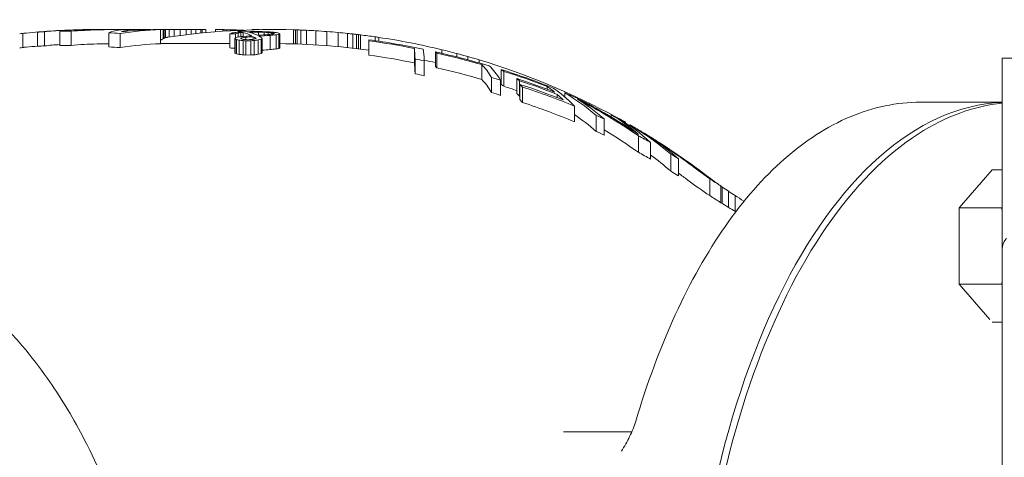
# Model space of a CAD drawing. Header units: inches. Extents: x 1 to 669, y 0 to 417.
# Tile 138 of 256: x 105.81 to 110.01, y 330.32 to 332.19. Entities that reach past the tile are written whole.
import ezdxf

# ---------------------------------------------------------------- set-up
doc = ezdxf.new("R2010")
doc.units = ezdxf.units.IN
doc.header["$LTSCALE"] = 12
doc.header["$MEASUREMENT"] = 0
doc.layers.add('D', color=2, linetype='CONTINUOUS')
doc.layers.add('X', color=1, linetype='CONTINUOUS')
doc.styles.get("Standard").update_dxf_attribs({"font": 'SIMPLEX.SHX', "width": 0.875})
doc.dimstyles.new('STANDARD$0', dxfattribs={"dimscale": 32, "dimtxt": 0.09375, "dimasz": 0.0625, "dimexe": 0.03125, "dimexo": 0.03125, "dimgap": 0.03125, "dimtad": 1, "dimtih": 1, "dimtoh": 1, "dimdec": 4, "dimzin": 12, "dimdsep": 46, "dimlunit": 5, "dimtxsty": 'Standard', "dimcen": -0.03125, "dimclrd": 256, "dimclre": 256, "dimclrt": 256, "dimadec": 0, "dimazin": 0, "dimtfac": 0.875, "dimtdec": 4, "dimtofl": 0, "dimtmove": 0, "dimatfit": 3, "dimfxl": 0, "dimtolj": 1, "dimtzin": 12, "dimlwd": 13, "dimlwe": 13, "dimarcsym": 0})

# ---------------------------------------------------------------- blocks, each defined once
blk = doc.blocks.new('*D15')
at = {"layer": 'D', "linetype": 'Continuous', "lineweight": 13}
for p, q in [((140.3262, 367.0834), (140.3262, 305.4684)), ((43.5878, 363.2643), (43.5878, 305.4684)), ((45.5878, 306.4684), (138.3262, 306.4684))]:
    blk.add_line(p, q, dxfattribs=at)
at = {"layer": 'D', "linetype": 'Continuous'}
for points in [[(45.5878, 306.8017), (45.5878, 306.135), (43.5878, 306.4684)], [(138.3262, 306.8017), (138.3262, 306.135), (140.3262, 306.4684)]]:
    blk.add_solid(points, dxfattribs=at)
at = {"layer": 'D', "linetype": 'Continuous', "lineweight": -3, "insert": (88.1614, 308.9684), "char_height": 3, "attachment_point": 5}
blk.add_mtext('\\A1;97{}{\\C2;%%p1}', dxfattribs=at)
blk = doc.blocks.new('*D16')
at = {"layer": 'D', "linetype": 'Continuous', "lineweight": 13}
for p, q in [((106.3522, 412.3009), (163.557, 412.3009)), ((162.557, 410.3009), (162.557, 377.227)), ((162.557, 327.328), (162.557, 372.227)), ((105.7696, 325.328), (163.557, 325.328))]:
    blk.add_line(p, q, dxfattribs=at)
at = {"layer": 'D', "linetype": 'Continuous'}
for points in [[(162.2237, 410.3009), (162.8904, 410.3009), (162.557, 412.3009)], [(162.2237, 327.328), (162.8904, 327.328), (162.557, 325.328)]]:
    blk.add_solid(points, dxfattribs=at)
at = {"layer": 'D', "linetype": 'Continuous', "lineweight": -3, "insert": (162.557, 374.727), "char_height": 3, "attachment_point": 5}
blk.add_mtext('\\A1;87{}{\\C2;%%p1}', dxfattribs=at)
blk = doc.blocks.new('*D18')
at = {"layer": 'D', "linetype": 'Continuous', "lineweight": 13}
for p, q in [((137.8783, 368.4605), (151.0617, 368.4605)), ((150.0617, 366.4605), (150.0617, 349.3942)), ((150.0617, 327.3279), (150.0617, 344.3942)), ((105.7637, 325.3279), (151.0617, 325.3279))]:
    blk.add_line(p, q, dxfattribs=at)
at = {"layer": 'D', "linetype": 'Continuous'}
for points in [[(149.7283, 366.4605), (150.395, 366.4605), (150.0617, 368.4605)], [(149.7283, 327.3279), (150.395, 327.3279), (150.0617, 325.3279)]]:
    blk.add_solid(points, dxfattribs=at)
at = {"layer": 'D', "linetype": 'Continuous', "lineweight": -3, "insert": (150.0617, 346.8942), "char_height": 3, "attachment_point": 5}
blk.add_mtext('\\A1;43', dxfattribs=at)
blk = doc.blocks.new('*D20')
at = {"layer": 'D', "linetype": 'Continuous', "lineweight": 13}
for p, q in [((76.7637, 367.4605), (76.7637, 312.2413)), ((132.7637, 367.4605), (132.7637, 312.2413)), ((130.7637, 313.2413), (78.7637, 313.2413))]:
    blk.add_line(p, q, dxfattribs=at)
at = {"layer": 'D', "linetype": 'Continuous'}
for points in [[(78.7637, 313.5747), (78.7637, 312.908), (76.7637, 313.2413)], [(130.7637, 313.5747), (130.7637, 312.908), (132.7637, 313.2413)]]:
    blk.add_solid(points, dxfattribs=at)
at = {"layer": 'D', "linetype": 'Continuous', "lineweight": -3, "insert": (97.2028, 315.7413), "char_height": 3, "attachment_point": 5}
blk.add_mtext('\\A1;56', dxfattribs=at)

msp = doc.modelspace()

# ---------------------------------------------------------------- linework, layer by layer
at = {"layer": 'X', "lineweight": 0}
for p, q in [((105.82211, 332.13149), (105.82211, 332.07116)), ((105.88442, 332.13666), (105.88442, 332.07643)), ((105.91404, 332.13834), (105.91404, 332.07815)), ((105.97888, 332.14014), (105.97888, 332.07998)), ((106.02725, 332.14054), (106.02725, 332.08039)), ((106.183, 332.14794), (106.13866, 332.14794)), ((106.183, 332.14794), (106.20677, 332.14794)), ((106.183, 332.14794), (106.183, 332.1479)), ((106.18849, 332.1343), (106.18849, 332.07403)), ((106.20677, 332.14794), (106.29917, 332.14794)), ((106.23686, 332.13108), (106.23686, 332.07074)), ((106.30125, 332.14794), (106.29917, 332.14794)), ((106.30125, 332.14794), (106.36783, 332.14794)), ((106.30125, 332.14794), (106.30125, 332.14405)), ((106.36783, 332.14794), (106.36783, 332.14746)), ((106.40874, 332.1473), (106.40874, 332.08729)), ((106.40949, 332.14794), (106.41991, 332.14794)), ((106.40949, 332.14794), (106.40949, 332.10175)), ((106.41991, 332.14794), (106.42512, 332.14794)), ((106.41991, 332.14794), (106.41991, 332.10869)), ((106.42512, 332.14794), (106.43033, 332.14794)), ((106.42512, 332.14794), (106.42512, 332.11108)), ((106.43033, 332.14794), (106.44595, 332.14794)), ((106.43033, 332.14794), (106.43033, 332.11288)), ((106.44595, 332.14794), (106.46678, 332.14794)), ((106.44595, 332.14794), (106.44595, 332.11575)), ((106.46678, 332.14794), (106.49283, 332.14794)), ((106.46678, 332.14794), (106.46678, 332.11872)), ((106.49283, 332.14794), (106.51887, 332.14794)), ((106.49283, 332.14794), (106.49283, 332.12223)), ((106.51887, 332.14794), (106.5397, 332.14794)), ((106.51887, 332.14794), (106.51887, 332.12552)), ((106.5397, 332.14794), (106.56053, 332.14794)), ((106.5397, 332.14794), (106.5397, 332.12798)), ((106.56053, 332.14794), (106.58137, 332.14794)), ((106.56053, 332.14794), (106.56053, 332.1303)), ((106.58137, 332.14794), (106.58658, 332.14794)), ((106.58137, 332.14794), (106.58137, 332.13248)), ((106.58658, 332.14794), (106.58658, 332.133)), ((106.6022, 332.14791), (106.6022, 332.13451)), ((106.64387, 332.14794), (106.67512, 332.14794)), ((106.64387, 332.14794), (106.64387, 332.13814)), ((106.67512, 332.14794), (106.67512, 332.14048)), ((106.68033, 332.14741), (106.68033, 332.14084)), ((106.69074, 332.147), (106.69074, 332.14154)), ((106.70482, 332.12962), (106.70482, 332.06925)), ((106.70637, 332.14653), (106.70637, 332.14251)), ((106.7272, 332.14603), (106.7272, 332.14368)), ((106.72966, 332.12883), (106.72966, 332.11328)), ((106.74051, 332.13286), (106.74051, 332.11583)), ((106.74098, 332.1409), (106.74098, 332.13646)), ((106.74803, 332.14565), (106.74803, 332.14471)), ((106.75214, 332.13453), (106.75214, 332.11764)), ((106.76197, 332.13554), (106.76197, 332.11843)), ((106.80012, 332.14794), (106.83137, 332.14794)), ((106.80012, 332.14794), (106.80012, 332.14666)), ((106.80026, 332.13699), (106.82691, 332.13692)), ((106.80026, 332.13699), (106.80026, 332.13223)), ((106.80749, 332.13903), (106.83414, 332.13898)), ((106.82691, 332.13692), (106.82691, 332.12338)), ((106.83137, 332.14794), (106.83137, 332.14741)), ((106.85175, 332.13631), (106.85175, 332.12515)), ((106.86858, 332.13527), (106.86858, 332.12631)), ((106.87691, 332.12295), (106.87691, 332.06244)), ((106.8836, 332.13357), (106.8836, 332.12773)), ((106.8924, 332.13195), (106.8924, 332.12944)), ((106.90278, 332.12543), (106.90278, 332.06497)), ((106.91441, 332.12741), (106.91441, 332.06699)), ((106.91803, 332.12882), (106.91803, 332.06843)), ((106.97699, 332.14667), (106.97699, 332.08664)), ((106.98491, 332.14643), (106.98491, 332.0864)), ((106.99283, 332.14617), (106.99283, 332.08614)), ((107.00866, 332.14559), (107.00866, 332.08554)), ((107.03241, 332.14457), (107.03241, 332.0845)), ((107.07199, 332.14245), (107.07199, 332.08234)), ((107.11949, 332.13923), (107.11949, 332.07905)), ((107.16699, 332.13526), (107.16699, 332.075)), ((107.20658, 332.13138), (107.20658, 332.07105)), ((107.23033, 332.12881), (107.23033, 332.06842)), ((107.24616, 332.12699), (107.24616, 332.06657)), ((107.25408, 332.12605), (107.25408, 332.06561)), ((107.26199, 332.12508), (107.26199, 332.06462)), ((106.40874, 332.08794), (106.70482, 332.08794)), ((106.72636, 332.1115), (106.72636, 332.05076)), ((106.72714, 332.10819), (106.72714, 332.04738)), ((106.73414, 332.10443), (106.73414, 332.04354)), ((106.74475, 332.10273), (106.74475, 332.04181)), ((106.75482, 332.11237), (106.75482, 332.10852)), ((106.76158, 332.10068), (106.76158, 332.03972)), ((106.77266, 332.11471), (106.77266, 332.10489)), ((106.79444, 332.10023), (106.774, 332.10004)), ((106.774, 332.10004), (106.774, 332.03907)), ((106.79444, 332.10023), (106.79444, 332.03926)), ((106.80474, 332.11737), (106.80474, 332.10596)), ((106.80867, 332.10073), (106.80867, 332.03977)), ((106.81174, 332.11407), (106.81174, 332.10725)), ((106.82652, 332.10344), (106.82652, 332.04254)), ((106.83815, 332.10637), (106.83815, 332.04552)), ((106.84358, 332.10947), (106.84358, 332.04869)), ((107.29825, 332.10412), (107.29825, 332.04323)), ((107.29876, 332.09967), (107.29876, 332.03869)), ((107.32533, 332.11663), (107.32533, 332.10036)), ((107.34116, 332.1143), (107.34116, 332.09804)), ((106.79444, 332.03926), (106.774, 332.03907)), ((107.4925, 332.06718), (107.4925, 332.00552)), ((107.58256, 332.05243), (107.58256, 331.99046)), ((107.58867, 332.04669), (107.58867, 331.98459)), ((107.61033, 332.06163), (107.61033, 332.04624)), ((107.67366, 332.04554), (107.67366, 332.03107)), ((107.49599, 332.02201), (107.49599, 331.95938)), ((107.53474, 332.01383), (107.53474, 331.95102)), ((107.72116, 332.03252), (107.72116, 332.01872)), ((107.76866, 332.01868), (107.76866, 332.00552)), ((107.7801, 331.99815), (107.7801, 331.93499)), ((116.37591, 332.02544), (110.00091, 332.02544)), ((110.00091, 332.02544), (110.00091, 331.21194)), ((107.86297, 331.97711), (107.86297, 331.91349)), ((107.87455, 331.96953), (107.87455, 331.90574)), ((107.82185, 331.9433), (107.82185, 331.8789)), ((107.86013, 331.93172), (107.86013, 331.86706)), ((107.93015, 331.93868), (107.93015, 331.87418)), ((107.94173, 331.92898), (107.94173, 331.86426)), ((107.94213, 331.91389), (107.94213, 331.84881)), ((107.95371, 331.90235), (107.95371, 331.83699)), ((108.05981, 331.90475), (108.05981, 331.89316)), ((108.10229, 331.87133), (108.10229, 331.85764)), ((108.13415, 331.87765), (108.13415, 331.86094)), ((110.00091, 331.83794), (109.653, 331.83794)), ((108.17603, 331.82086), (108.17603, 331.75351)), ((108.33229, 331.78487), (108.33229, 331.77489)), ((108.26777, 331.78179), (108.26777, 331.71344)), ((108.30273, 331.76638), (108.30273, 331.69762)), ((108.35852, 331.77181), (108.35648, 331.77292)), ((108.36262, 331.76956), (108.36262, 331.76934)), ((108.39387, 331.75214), (108.39387, 331.74956)), ((108.41242, 331.74134), (108.41242, 331.73698)), ((108.48241, 331.70013), (108.48241, 331.70011)), ((108.44842, 331.69497), (108.44842, 331.62427)), ((108.50087, 331.6663), (108.50087, 331.5948)), ((108.50845, 331.68407), (108.50845, 331.68395)), ((108.55533, 331.65423), (108.55533, 331.65381)), ((108.58137, 331.63712), (108.58137, 331.63646)), ((108.58762, 331.61625), (108.58762, 331.5433)), ((108.59357, 331.62898), (108.59357, 331.62818)), ((108.61958, 331.59692), (108.61958, 331.52339)), ((108.7119, 331.54546), (108.7119, 331.54542)), ((108.72059, 331.53899), (108.72059, 331.53883)), ((109.95822, 331.54918), (109.8176, 331.3868)), ((109.95822, 331.54918), (110.00091, 331.54918)), ((108.61721, 331.52489), (108.61958, 331.52339)), ((108.7385, 331.5255), (108.7385, 331.52512)), ((108.75278, 331.51144), (108.75278, 331.43942)), ((108.80074, 331.48057), (108.80074, 331.40921)), ((108.80635, 331.47611), (108.80635, 331.40568)), ((108.83366, 331.45773), (108.83366, 331.38879)), ((108.86116, 331.43975), (108.86116, 331.37257)), ((108.89805, 331.41616), (108.89805, 331.41349)), ((109.8176, 331.3868), (109.8176, 331.06204)), ((109.8176, 331.3868), (109.99882, 331.3868)), ((110.00091, 331.21194), (110.00091, 326.96394)), ((109.8176, 331.06204), (109.94895, 330.91037)), ((109.8176, 331.06204), (109.99882, 331.06204)), ((109.95876, 330.89966), (110.00091, 330.89966)), ((108.42049, 330.43169), (108.12845, 330.43169))]:
    msp.add_line(p, q, dxfattribs=at)
for centre, radius, start, end in [((106.13866, 329.08794), 3.06, 95.66718, 96.19902), ((106.13866, 329.08794), 3.06, 92.77448, 93.72524), ((106.13866, 329.08794), 3.06, 90.26158, 91.1335), ((106.88866, 329.08794), 3.06, 88.34581, 98.4281), ((106.57542, 319.90804), 12.23991, 89.874618, 89.94776), ((106.88866, 329.08794), 3.06, 81.7958, 82.99221), ((106.13866, 329.08794), 3, 94.86147, 95.7809), ((106.88866, 329.08794), 3, 82.15285, 89.43906), ((106.88866, 329.08794), 3.06, 76.35893, 81.49615), ((106.88866, 329.08794), 3.06, 75.13538, 76.35893), ((106.88866, 329.08794), 3.06, 74.21318, 75.13538), ((106.88866, 329.08794), 3, 76.6263, 77.56791), ((106.88866, 329.08794), 3.06, 61.33548, 73.28677), ((106.88866, 329.08794), 3, 71.04841, 71.10561), ((106.88866, 329.08794), 3.06, 60.53458, 61.20444), ((106.88866, 329.08794), 3.06, 56.99841, 58.03888), ((106.88866, 329.08794), 3.06, 53.67587, 54.76), ((106.88866, 329.08794), 3.06, 52.59067, 52.80543)]:
    msp.add_arc(centre, radius, start, end, dxfattribs=at)
for centre, major_axis, ratio, start_param, end_param in [((105.97048, 329.08794), (0, 3.05091), 0.7007308, 0.069459, 0.0759652), ((105.99029, 329.08794), (0, 3.05267), 0.7134258, 0.0706787, 0.0772995), ((106.13943, 329.07608), (-0.19931, 3.06541), 0.9980629, 0.0000903, 0.0339179), ((106.00058, 329.08794), (0, 3.0525), 0.7643722, 0.0370987, 0.0498054), ((106.05212, 329.08794), (0, 3.0579), 0.6447752, 0.0312367, 0.0700899), ((106.0208, 329.08794), (0, 3.05261), 0.8322135, -0.0025384, 0.0165035), ((106.1386, 324.79307), (0.00005, 7.35487), 0.6447751, 0.0127616, 0.0312356), ((106.18535, 329.08794), (0, 3.05902), 0.7980896, 0.0191245, 0.0648038), ((106.12898, 329.08794), (0, 3.05998), 0.5544553, 0.0025314, 0.0479315), ((106.13866, 322.19423), (0, 9.95371), 0.5544553, 0, 0.0025314), ((106.20677, 323.2907), (0, 8.85725), 0.8090437, -0.0000002, 0.0095052), ((106.26726, 323.72194), (-0.00002, 8.426), 0.7980896, 0.0008575, 0.0191204), ((106.26259, 329.08794), (0, -3.06), 0.2567257, -3.1401638, -3.04713), ((106.45094, 329.08271), (-0.00056, 3.06524), 0.6656772, 0.0204072, 0.1048357), ((106.29918, 328.91626), (-0.00001, 3.23168), 0.2307928, -0.0000035, 0.0778245), ((106.40406, 329.08794), (0, -3.06), 0.6662416, -3.1280686, -3.0616126), ((106.80007, 328.84325), (0, 3.30468), 0.2741525, 0.0933024, 0.105337), ((106.94075, 327.33474), (0, 4.81317), 0.6059924, 0.0698681, 0.0772466), ((106.82693, 328.84343), (0, 3.3045), 0.2741525, 0.0955406, 0.1075786), ((107.0449, 325.06905), (0, 7.07886), 0.7552512, 0.0542555, 0.0575988), ((106.9445, 327.71642), (0, 4.4315), 0.5590101, 0.0777269, 0.082439), ((107.49537, 319.93622), (-0.00004, 12.21143), 0.8687044, 0.065637, 0.0701831), ((108.11432, 329.08794), (-15.54109, 0), 0.1968974, -1.4861414, -1.4852224), ((107.49811, 319.88753), (-0.00003, 12.26022), 0.8687044, 0.0588434, 0.0633695), ((107.55214, 319.92121), (-0.00004, 12.22647), 0.8687044, 0.0636135, 0.0681534), ((107.28817, 329.08794), (-3.52601, 0), 0.8678375, -1.4574546, -1.4524122), ((106.76058, 329.08794), (0, 3.05653), 0.4769279, -0.0905522, -0.087976), ((107.07327, 329.08794), (0, 3.04514), 0.7901993, 0.0709131, 0.0767965), ((106.83796, 329.08794), (0, 3.05957), 0.1766515, -0.1057252, -0.1008989), ((107.06999, 329.08794), (0, 3.05218), 0.5590101, 0.0913078, 0.0981581), ((107.00555, 329.08794), (0, 3.05759), 0.2741525, 0.1045956, 0.1089347), ((106.00058, 329.08794), (0, 2.99235), 0.7643722, 0.0378448, 0.0508074), ((106.05212, 329.08794), (0, 2.99786), 0.6447752, 0.0379016, 0.0714961), ((106.0208, 329.08794), (0, 2.99246), 0.8322135, -0.0025894, 0.0168352), ((106.18535, 329.08794), (0, 2.999), 0.7980896, 0.0195072, 0.0661026), ((106.26726, 323.82726), (-0.00003, 8.26068), 0.7980896, 0.0119438, 0.0195029), ((106.45095, 329.0826), (-0.00058, 3.00534), 0.6656546, 0.0208097, 0.1069317), ((106.86036, 328.8477), (0, 3.3002), 0.2741525, 0.142598, 0.148658), ((107.13488, 326.68446), (0, 5.46326), 0.6690953, 0.1050899, 0.1104982), ((107.28419, 325.16063), (0, 6.98699), 0.7552441, 0.0970896, 0.1004882), ((107.54937, 319.96719), (0, 12.18038), 0.8687063, 0.0704313, 0.0734707), ((109.39127, 329.08794), (-15.54033, 0), 0.196907, -1.4029728, -1.402044), ((109.5281, 329.08794), (-15.54033, 0), 0.196907, -1.3948993, -1.3939692), ((107.41537, 325.2049), (0, 6.94246), 0.7552513, 0.1125439, 0.1159699), ((107.17408, 327.75495), (0, 4.39271), 0.5590101, 0.1372309, 0.1420159), ((106.98119, 328.8489), (0, 3.29898), 0.2741525, 0.1527511, 0.1588226), ((107.29413, 329.08794), (0, 3.03301), 0.0129163, -0.1185339, -0.1054036), ((106.89329, 329.08794), (0, 3.03891), 0.9999166, -0.198495, -0.1338369), ((105.97048, 329.08794), (0, 2.99072), 0.7007308, 0.0708591, 0.0774969), ((105.99029, 329.08794), (0, 2.99252), 0.7134258, 0.0721017, 0.0788563), ((109.5281, 329.08794), (-15.23562, 0), 0.196907, -1.3913435, -1.3903942), ((107.41496, 325.2881), (0, 6.79922), 0.7552513, 0.1148436, 0.1183427), ((107.17396, 327.78336), (0, 4.30428), 0.5590101, 0.1400176, 0.1449028), ((106.98118, 328.85397), (0, 3.23391), 0.2741525, 0.1558368, 0.1620336), ((107.55177, 320.11062), (-0.00004, 11.97705), 0.8687044, 0.0649037, 0.0681147), ((107.07327, 329.08794), (0, 2.98484), 0.7901993, 0.0723481, 0.078351), ((107.06999, 329.08794), (0, 2.99202), 0.5590101, 0.0931489, 0.1001382), ((107.00555, 329.08794), (0, 2.99754), 0.2741525, 0.1066988, 0.1111258), ((107.29413, 329.08794), (0, 2.97247), 0.0129163, -0.1209599, -0.1075588), ((106.89329, 329.08794), (0, 2.97848), 0.9999166, -0.2025773, -0.1365689), ((107.48786, 329.08794), (0, 3.00075), 0.0129163, -0.2112142, -0.1198144), ((107.51928, 329.08794), (0, 2.99269), 0.1543801, -0.1507681, -0.1374058), ((106.95805, 329.08794), (0, 3.02681), 0.9880115, -0.2784696, -0.2124682), ((107.48786, 329.08794), (0, 2.93954), 0.0129163, -0.215681, -0.1223217), ((106.89679, 329.08794), (0, 2.99463), 0.9999166, -0.2146948, -0.2014696), ((107.71071, 329.08794), (0, 2.94471), 0.1543801, -0.2469823, -0.1532438), ((106.89679, 329.08794), (0, 2.9333), 0.9999166, -0.2192567, -0.2057422), ((107.51928, 329.08794), (0, 2.93132), 0.1543801, -0.1539499, -0.1403017), ((106.95805, 329.08794), (0, 2.96613), 0.9880115, -0.2843225, -0.2168828), ((107.707, 329.08794), (0, 2.93788), 0.2927326, -0.1960755, -0.1823602), ((107.05621, 329.08794), (0, 3.00599), 0.9561944, -0.3566783, -0.2887028), ((107.71071, 329.08794), (0, 2.88231), 0.1543801, -0.2524445, -0.1565885), ((106.9998, 329.08794), (0, 2.97411), 0.9880115, -0.2971376, -0.2835392), ((107.707, 329.08794), (0, 2.87533), 0.2927326, -0.2003982, -0.1863732), ((107.7317, 329.08794), (0, 2.93023), 0.2927326, -0.2473656, -0.23346), ((107.09869, 329.08794), (0, 2.9747), 0.9561944, -0.3606011, -0.300909), ((107.707, 329.08794), (0, 2.93788), 0.2927326, -0.2909573, -0.2769249), ((106.9998, 329.08794), (0, 2.91234), 0.9880115, -0.3036385, -0.289725), ((107.05621, 329.08794), (0, 2.94489), 0.9561944, -0.3155708, -0.2948706), ((107.7317, 329.08794), (0, 2.86752), 0.2927326, -0.2528926, -0.2386639), ((107.13537, 329.08794), (0, 2.94165), 0.9561944, -0.3789807, -0.2952055), ((107.89227, 329.08794), (0, 2.87437), 0.2927326, -0.2380844, -0.2004667), ((107.89227, 329.08794), (0, 2.87437), 0.2927326, -0.2832113, -0.2522771), ((107.83554, 329.08794), (0, 2.87445), 0.4310219, -0.3563653, -0.2434203), ((107.09869, 329.08794), (0, 2.91294), 0.9561944, -0.3076452, -0.3074951), ((107.707, 329.08794), (0, 2.87533), 0.2927326, -0.2974777, -0.2831132), ((107.13537, 329.08794), (0, 2.87919), 0.9561944, -0.3876356, -0.3018096), ((107.18407, 329.08794), (0, 3.01155), 0.8386535, -0.5243008, -0.4092253), ((107.83554, 329.08794), (0, 2.81049), 0.4310219, -0.3648504, -0.2849185), ((108.03367, 329.08794), (0, 2.78449), 0.4310219, -0.3532282, -0.2514515), ((107.32089, 329.08794), (0, 2.89102), 0.9023415, -0.3858795, -0.3714539), ((107.90919, 329.08794), (0, 2.79881), 0.5651582, -0.4432786, -0.3237693), ((107.32089, 329.08794), (0, 2.82743), 0.9023415, -0.3950324, -0.3802289), ((107.18407, 329.08794), (0, 2.95057), 0.8386535, -0.5362952, -0.4690938), ((107.13357, 329.08794), (0, 3.00074), 0.9126848, -0.6048658, -0.509968), ((107.22044, 329.08794), (0, 2.97176), 0.8906052, -0.4970285, -0.4937329), ((106.95353, 329.08794), (0, 3.04278), 0.9797707, -0.5486903, -0.5384839), ((107.32089, 329.08794), (0, 2.89102), 0.9023415, -0.4693737, -0.4469559), ((107.32089, 329.08794), (0, 2.82743), 0.9023415, -0.4808127, -0.4577628), ((106.95541, 329.08794), (0, 3.04177), 0.9797707, -0.5770821, -0.5666905), ((107.2366, 329.08794), (0, 2.96281), 0.8906053, -0.5401429, -0.5347605), ((107.56709, 329.08794), (0, 2.81471), 0.8249826, -0.4704128, -0.4550278), ((107.90919, 329.08794), (0, 2.73309), 0.5651582, -0.4547282, -0.3931076), ((108.09034, 329.08794), (0, 2.69107), 0.5651582, -0.4207355, -0.3798738), ((107.56709, 329.08794), (0, 2.74936), 0.8249826, -0.4813548, -0.4666905), ((107.13357, 329.08794), (0, 2.93953), 0.9126848, -0.6048295, -0.5870303), ((109.74122, 333.21229), (0, -2.01797), 0.9081631, -0.6028384, -0.5738072), ((109.74017, 333.21957), (0, -2.0831), 0.9126848, -0.6048257, -0.5460848)]:
    msp.add_ellipse(centre, major_axis=major_axis, ratio=ratio, start_param=start_param, end_param=end_param, dxfattribs=at)
at = {"layer": 'X', "lineweight": 0, "extrusion": (-2.66477e-17, 2.44602e-16, -1)}
msp.add_ellipse((106.0225, 329.08794), major_axis=(0, 3.05622), ratio=0.6447752, start_param=-0.0701285, end_param=-0.0419563, dxfattribs=at)
at = {"layer": 'X', "lineweight": 0, "extrusion": (-3.0692e-17, 2.44343e-16, -1)}
msp.add_ellipse((106.09674, 329.08794), major_axis=(0, 3.05959), ratio=0.5544553, start_param=-0.0695329, end_param=-0.01097, dxfattribs=at)
at = {"layer": 'X', "lineweight": 0, "extrusion": (-1.42613e-17, 2.49192e-16, -1)}
msp.add_ellipse((106.16219, 329.08794), major_axis=(0, 3.05974), ratio=0.8090437, start_param=-0.0462688, end_param=-0.0095053, dxfattribs=at)
at = {"layer": 'X', "lineweight": 0, "extrusion": (1.56285e-17, 2.47593e-16, -1)}
msp.add_ellipse((105.75841, 322.29651), major_axis=(0.00002, 9.85136), ratio=0.8322136, start_param=0.0524803, end_param=0.0583896, dxfattribs=at)
at = {"layer": 'X', "lineweight": 0, "extrusion": (2.2494e-18, 2.49635e-16, -1)}
msp.add_ellipse((106.3144, 322.19721), major_axis=(0, 9.95074), ratio=0.8322135, start_param=0.0074987, end_param=0.0113931, dxfattribs=at)
at = {"layer": 'X', "lineweight": 0, "extrusion": (1.19257e-17, 2.5081e-16, -1)}
msp.add_ellipse((106.6662, 328.82824), major_axis=(0, 3.3197), ratio=0.2377679, start_param=0.0113051, end_param=0.0179042, dxfattribs=at)
at = {"layer": 'X', "lineweight": 0, "extrusion": (8.54817e-18, 2.50909e-16, -1)}
msp.add_ellipse((106.64909, 329.07877), major_axis=(0, 3.06917), ratio=0.5466255, start_param=0.0186207, end_param=0.0248312, dxfattribs=at)
at = {"layer": 'X', "lineweight": 0, "extrusion": (6.78051e-18, 2.50176e-16, -1)}
msp.add_ellipse((106.62092, 328.37679), major_axis=(0, 3.77116), ratio=0.8265992, start_param=0.0223995, end_param=0.0274136, dxfattribs=at)
at = {"layer": 'X', "lineweight": 0, "extrusion": (5.47138e-18, 2.49227e-16, -1)}
msp.add_ellipse((106.57732, 325.885), major_axis=(0, 6.26295), ratio=0.9689175, start_param=0.0212678, end_param=0.0247019, dxfattribs=at)
at = {"layer": 'X', "lineweight": 0, "extrusion": (5.43642e-17, 2.4792e-16, -1)}
msp.add_ellipse((106.67668, 328.79639), major_axis=(0, 3.35155), ratio=0.2961131, start_param=0.0648409, end_param=0.0789785, dxfattribs=at)
at = {"layer": 'X', "lineweight": 0, "extrusion": (7.64094e-17, 2.4974e-16, -1)}
msp.add_ellipse((106.6808, 328.82623), major_axis=(0.00001, 3.3217), ratio=0.2831117, start_param=0.0864029, end_param=0.1265943, dxfattribs=at)
at = {"layer": 'X', "lineweight": 0, "extrusion": (5.66829e-17, 2.47868e-16, -1)}
msp.add_ellipse((106.70498, 328.7963), major_axis=(0, 3.35164), ratio=0.2961131, start_param=0.0676125, end_param=0.0746806, dxfattribs=at)
at = {"layer": 'X', "lineweight": 0, "extrusion": (7.25907e-17, 2.49801e-16, -1)}
msp.add_ellipse((106.7089, 328.82584), major_axis=(0.00001, 3.32209), ratio=0.2831117, start_param=0.0820844, end_param=0.1222529, dxfattribs=at)
at = {"layer": 'X', "lineweight": 0, "extrusion": (1.34732e-16, 2.53251e-16, -1)}
msp.add_ellipse((106.72073, 328.88887), major_axis=(0, 3.25904), ratio=0.2507639, start_param=0.1326257, end_param=0.1444756, dxfattribs=at)
at = {"layer": 'X', "lineweight": 0, "extrusion": (1.14344e-17, 2.49993e-16, -1)}
msp.add_ellipse((106.44403, 320.16649), major_axis=(0, 11.98141), ratio=0.863975, start_param=0.0394969, end_param=0.041724, dxfattribs=at)
at = {"layer": 'X', "lineweight": 0, "extrusion": (2.69985e-17, 2.46733e-16, -1)}
msp.add_ellipse((106.63732, 326.98593), major_axis=(0, 5.16198), ratio=0.6406386, start_param=0.0699868, end_param=0.0745395, dxfattribs=at)
at = {"layer": 'X', "lineweight": 0, "extrusion": (2.01832e-17, 2.49502e-16, -1)}
msp.add_ellipse((106.75659, 329.08794), major_axis=(0, 3.05386), ratio=0.7318035, start_param=0.0591295, end_param=0.0628859, dxfattribs=at)
at = {"layer": 'X', "lineweight": 0, "extrusion": (-1.00814e-16, 2.52589e-16, -1)}
msp.add_ellipse((106.9807, 329.08794), major_axis=(0, 3.0585), ratio=0.2741525, start_param=-0.1089869, end_param=-0.102396, dxfattribs=at)
at = {"layer": 'X', "lineweight": 0, "extrusion": (4.0944e-17, 2.4432e-16, -1)}
msp.add_ellipse((106.78086, 329.08794), major_axis=(0, 3.05754), ratio=0.4769347, start_param=0.0797569, end_param=0.0888466, dxfattribs=at)
at = {"layer": 'X', "lineweight": 0, "extrusion": (8.133e-17, 2.5289e-16, -1)}
msp.add_ellipse((106.82437, 329.08794), major_axis=(0, 3.05926), ratio=0.296113, start_param=0.0949443, end_param=0.1027063, dxfattribs=at)
at = {"layer": 'X', "lineweight": 0, "extrusion": (7.04095e-16, 2.5258e-16, -1)}
msp.add_ellipse((106.90515, 329.08794), major_axis=(0, 3.05996), ratio=0.0377658, start_param=0.1048898, end_param=0.1117321, dxfattribs=at)
at = {"layer": 'X', "lineweight": 0, "extrusion": (8.49518e-18, 2.49411e-16, -1)}
msp.add_ellipse((106.88878, 316.34734), major_axis=(0, 15.80061), ratio=0.4397142, start_param=0.014976, end_param=0.0172552, dxfattribs=at)
at = {"layer": 'X', "lineweight": 0, "extrusion": (9.76775e-18, 2.48888e-16, -1)}
msp.add_ellipse((106.88879, 325.90527), major_axis=(0, 6.24267), ratio=0.6996248, start_param=0.0274503, end_param=0.0328906, dxfattribs=at)
at = {"layer": 'X', "lineweight": 0, "extrusion": (1.17892e-17, 2.50682e-16, -1)}
msp.add_ellipse((106.88879, 327.94394), major_axis=(0, 4.204), ratio=0.8526533, start_param=0.0400774, end_param=0.0511317, dxfattribs=at)
at = {"layer": 'X', "lineweight": 0, "extrusion": (1.49236e-17, 2.48643e-16, -1)}
msp.add_ellipse((106.88869, 328.99995), major_axis=(0, 3.148), ratio=0.9858212, start_param=0.0591005, end_param=0.0744408, dxfattribs=at)
at = {"layer": 'X', "lineweight": 0, "extrusion": (-1.68867e-17, 2.51035e-16, -1)}
msp.add_ellipse((106.88871, 329.00026), major_axis=(0, 3.14769), ratio=0.9858212, start_param=0.0744406, end_param=0.0898, dxfattribs=at)
at = {"layer": 'X', "lineweight": 0, "extrusion": (2.29076e-17, 2.50805e-16, -1)}
msp.add_ellipse((106.88943, 327.9553), major_axis=(-0.00001, 4.19261), ratio=0.8526536, start_param=0.0777225, end_param=0.0888339, dxfattribs=at)
at = {"layer": 'X', "lineweight": 0, "extrusion": (2.61344e-17, 2.50189e-16, -1)}
msp.add_ellipse((106.89062, 325.95183), major_axis=(0, 6.19604), ratio=0.6996248, start_param=0.0729523, end_param=0.0784468, dxfattribs=at)
at = {"layer": 'X', "lineweight": 0, "extrusion": (2.7994e-17, 2.49151e-16, -1)}
msp.add_ellipse((106.89234, 316.57069), major_axis=(0, 15.57709), ratio=0.4397132, start_param=0.049365, end_param=0.0516796, dxfattribs=at)
at = {"layer": 'X', "lineweight": 0, "extrusion": (1.03229e-15, 2.50608e-16, -1)}
msp.add_ellipse((106.70856, 329.08374), major_axis=(0, 3.0642), ratio=0.0377793, start_param=0.15438, end_param=0.1612584, dxfattribs=at)
at = {"layer": 'X', "lineweight": 0, "extrusion": (1.29273e-16, 2.46183e-16, -1)}
msp.add_ellipse((106.5751, 328.80572), major_axis=(0, 3.34215), ratio=0.2961031, start_param=0.1542517, end_param=0.1614109, dxfattribs=at)
at = {"layer": 'X', "lineweight": 0, "extrusion": (1.25634e-16, 2.463e-16, -1)}
msp.add_ellipse((106.60338, 328.80508), major_axis=(0, 3.34279), ratio=0.2961031, start_param=0.1499055, end_param=0.1570585, dxfattribs=at)
at = {"layer": 'X', "lineweight": 0, "extrusion": (1.13329e-16, 2.46669e-16, -1)}
msp.add_ellipse((106.67123, 328.80307), major_axis=(0, 3.34483), ratio=0.2961031, start_param=0.1352107, end_param=0.1423439, dxfattribs=at)
at = {"layer": 'X', "lineweight": 0, "extrusion": (2.03727e-16, 2.43677e-16, -1)}
msp.add_ellipse((106.73031, 328.99285), major_axis=(0, 3.15507), ratio=0.1766423, start_param=0.1466225, end_param=0.1560406, dxfattribs=at)
at = {"layer": 'X', "lineweight": 0, "extrusion": (2.0407e-16, 2.4367e-16, -1)}
msp.add_ellipse((106.75684, 328.99287), major_axis=(0, 3.15505), ratio=0.1766334, start_param=0.1468633, end_param=0.1562818, dxfattribs=at)
at = {"layer": 'X', "lineweight": 0, "extrusion": (-8.95181e-19, 2.50018e-16, -1)}
msp.add_ellipse((106.89278, 329.08794), major_axis=(0, 3.04332), ratio=0.9999166, start_param=0.1336418, end_param=0.211208, dxfattribs=at)
at = {"layer": 'X', "lineweight": 0, "extrusion": (3.5714e-17, 2.47711e-16, -1)}
msp.add_ellipse((106.8968, 309.76875), major_axis=(0, 22.37875), ratio=0.3646915, start_param=0.0525315, end_param=0.0544743, dxfattribs=at)
at = {"layer": 'X', "lineweight": 0, "extrusion": (1.58989e-17, 2.46895e-16, -1)}
msp.add_ellipse((105.75853, 322.43372), major_axis=(0.00003, 9.65414), ratio=0.8322136, start_param=0.0535375, end_param=0.0595678, dxfattribs=at)
at = {"layer": 'X', "lineweight": 0, "extrusion": (9.97284e-16, 2.37246e-16, -1)}
msp.add_ellipse((106.70856, 329.08383), major_axis=(0, 3.00411), ratio=0.0377793, start_param=0.1574933, end_param=0.1645128, dxfattribs=at)
at = {"layer": 'X', "lineweight": 0, "extrusion": (1.34521e-16, 2.5102e-16, -1)}
msp.add_ellipse((106.57511, 328.81172), major_axis=(0, 3.27615), ratio=0.2961031, start_param=0.1573694, end_param=0.1646767, dxfattribs=at)
at = {"layer": 'X', "lineweight": 0, "extrusion": (1.99053e-15, 2.39756e-16, -1)}
msp.add_ellipse((107.52661, 329.08794), major_axis=(0, 2.99275), ratio=0.0129163, start_param=0.1068271, end_param=0.2117874, dxfattribs=at)
at = {"layer": 'X', "lineweight": 0, "extrusion": (-2.66608e-18, 2.48679e-16, -1)}
msp.add_ellipse((106.95194, 329.08794), major_axis=(0, 3.03242), ratio=0.9880115, start_param=0.2120689, end_param=0.2912547, dxfattribs=at)
at = {"layer": 'X', "lineweight": 0, "extrusion": (6.71364e-17, 2.37473e-16, -1)}
msp.add_ellipse((106.92803, 325.24402), major_axis=(-0.00007, 6.89971), ratio=0.6428702, start_param=0.179791, end_param=0.1906862, dxfattribs=at)
at = {"layer": 'X', "lineweight": 0, "extrusion": (2.22671e-16, 2.43589e-16, -1)}
msp.add_ellipse((107.74899, 329.08794), major_axis=(0, 2.93349), ratio=0.1543801, start_param=0.1401971, end_param=0.2479472, dxfattribs=at)
at = {"layer": 'X', "lineweight": 0, "extrusion": (-2.75468e-18, 2.50556e-16, -1)}
msp.add_ellipse((107.04462, 329.08794), major_axis=(0, 3.01326), ratio=0.9561944, start_param=0.2879867, end_param=0.3695345, dxfattribs=at)
at = {"layer": 'X', "lineweight": 0, "extrusion": (3.82756e-19, 2.5303e-16, -1)}
msp.add_ellipse((107.0871, 329.08794), major_axis=(0, 2.98397), ratio=0.9561944, start_param=0.2999454, end_param=0.3594303, dxfattribs=at)
at = {"layer": 'X', "lineweight": 0, "extrusion": (-1.18505e-18, 2.55707e-16, -1)}
msp.add_ellipse((107.12379, 329.08794), major_axis=(0, 2.9527), ratio=0.9561944, start_param=0.2940676, end_param=0.363412, dxfattribs=at)
at = {"layer": 'X', "lineweight": 0, "extrusion": (1.48231e-16, 2.28843e-16, -1)}
msp.add_ellipse((107.92932, 329.08794), major_axis=(0, 2.85992), ratio=0.2927326, start_param=0.1873897, end_param=0.2991308, dxfattribs=at)
at = {"layer": 'X', "lineweight": 0, "extrusion": (1.71931e-17, 2.52846e-16, -1)}
msp.add_ellipse((107.18728, 329.08794), major_axis=(0, 2.98054), ratio=0.9023415, start_param=0.35978, end_param=0.3806994, dxfattribs=at)
at = {"layer": 'X', "lineweight": 0, "extrusion": (2.13309e-17, 2.33267e-16, -1)}
msp.add_ellipse((107.21858, 329.08794), major_axis=(0, -3.00145), ratio=0.8326495, start_param=-2.7438477, end_param=-2.6268904, dxfattribs=at)
at = {"layer": 'X', "lineweight": 0, "extrusion": (1.39624e-16, 2.25004e-16, -1)}
msp.add_ellipse((107.8705, 329.08794), major_axis=(0, 2.86001), ratio=0.4310219, start_param=0.2613491, end_param=0.358246, dxfattribs=at)
at = {"layer": 'X', "lineweight": 0, "extrusion": (1.12546e-17, 2.49737e-16, -1)}
msp.add_ellipse((110.03189, 329.08794), major_axis=(0, -2.75), ratio=0.5, start_param=0.0225292, end_param=3.1190635, dxfattribs=at)
at = {"layer": 'X', "lineweight": 0, "extrusion": (3.07438e-17, 2.33945e-16, -1)}
msp.add_ellipse((107.18728, 329.08794), major_axis=(0, -2.98054), ratio=0.9023415, start_param=-2.7018123, end_param=-2.6873947, dxfattribs=at)
at = {"layer": 'X', "lineweight": 0, "extrusion": (1.39898e-16, 2.33113e-16, -1)}
msp.add_ellipse((108.06864, 329.08794), major_axis=(0, 2.76651), ratio=0.4310219, start_param=0.253122, end_param=0.3709301, dxfattribs=at)
at = {"layer": 'X', "lineweight": 0, "extrusion": (3.32151e-17, 2.38275e-16, -1)}
msp.add_ellipse((107.39189, 329.08794), major_axis=(0, -2.92758), ratio=0.8249826, start_param=-2.7053439, end_param=-2.6833232, dxfattribs=at)
at = {"layer": 'X', "lineweight": 0, "extrusion": (-2.64275e-17, 2.66773e-16, -1)}
msp.add_ellipse((107.16309, 329.08794), major_axis=(0, -2.98895), ratio=0.908163, start_param=-2.6433141, end_param=-2.5387528, dxfattribs=at)
at = {"layer": 'X', "lineweight": 0, "extrusion": (-1.23316e-16, 2.79277e-16, -1)}
msp.add_ellipse((107.94116, 329.08794), major_axis=(0, 2.78136), ratio=0.5651582, start_param=0.3434505, end_param=0.4462594, dxfattribs=at)
at = {"layer": 'X', "lineweight": 0, "extrusion": (7.76791e-17, 2.42351e-16, -1)}
msp.add_ellipse((103.53435, 324.21627), major_axis=(-5.08965, -7.39203), ratio=0.5839069, start_param=-3.1486151, end_param=-3.1345472, dxfattribs=at)
at = {"layer": 'X', "lineweight": 0, "extrusion": (2.71043e-17, 2.43832e-16, -1)}
msp.add_ellipse((109.74237, 333.22273), major_axis=(0, 2.02587), ratio=0.9126848, start_param=-2.576837, end_param=-2.5367285, dxfattribs=at)
at = {"layer": 'X', "lineweight": 0, "extrusion": (-1.02393e-16, 2.94241e-16, -1)}
msp.add_ellipse((108.12231, 329.08794), major_axis=(0, -2.66974), ratio=0.5651582, start_param=-2.7477819, end_param=-2.7299496, dxfattribs=at)
at = {"layer": 'X', "lineweight": 0, "extrusion": (1.82779e-16, 2.46366e-16, -1)}
msp.add_ellipse((107.48351, 312.62866), major_axis=(0, 19.36711), ratio=0.2958495, start_param=0.2160639, end_param=0.2176171, dxfattribs=at)
at = {"layer": 'X', "lineweight": 0, "extrusion": (-4.5787e-17, 2.88163e-16, -1)}
msp.add_ellipse((107.36561, 325.15928), major_axis=(-0.00004, 6.86743), ratio=0.533081, start_param=0.3791496, end_param=0.3844227, dxfattribs=at)
at = {"layer": 'X', "lineweight": 0, "extrusion": (8.34579e-18, 2.48618e-16, -1)}
msp.add_ellipse((109.59867, 333.21829), major_axis=(0, 1.99633), ratio=0.8128393, start_param=-2.6506658, end_param=-2.6314784, dxfattribs=at)
at = {"layer": 'X', "lineweight": 0, "extrusion": (2.01791e-17, 2.44417e-16, -1)}
msp.add_ellipse((109.837, 333.17612), major_axis=(0, 2.02536), ratio=0.9359352, start_param=-2.6008273, end_param=-2.5838221, dxfattribs=at)
at = {"layer": 'X', "lineweight": 0, "extrusion": (-2.30109e-18, 2.50822e-16, -1)}
msp.add_ellipse((110.15124, 333.41951), major_axis=(-0.00234, 2.36357), ratio=0.999187, start_param=-2.5812463, end_param=-2.5627065, dxfattribs=at)
at = {"layer": 'X', "lineweight": 0, "extrusion": (-1.90466e-19, 2.49333e-16, -1)}
msp.add_ellipse((110.60745, 334.31085), major_axis=(0, 3.39843), ratio=0.9600816, start_param=-2.5906711, end_param=-2.5901591, dxfattribs=at)
at = {"layer": 'X', "lineweight": 0}
for points in [[(106.70482, 332.12962), (106.7131, 332.12936), (106.72138, 332.1291), (106.72966, 332.12883)], [(106.7272, 332.14603), (106.73415, 332.14591), (106.74109, 332.14578), (106.74803, 332.14565)], [(106.74098, 332.1409), (106.75133, 332.1407), (106.76168, 332.14049), (106.77204, 332.14028)], [(106.74803, 332.14565), (106.75379, 332.14558), (106.75954, 332.14552), (106.76529, 332.14546)], [(106.76197, 332.13554), (106.7587, 332.13521), (106.75542, 332.13488), (106.75214, 332.13453)], [(106.80749, 332.13903), (106.79801, 332.13889), (106.78852, 332.13875), (106.77903, 332.1386)], [(106.82691, 332.13692), (106.83519, 332.13672), (106.84347, 332.13652), (106.85175, 332.13631)], [(106.83414, 332.13898), (106.84035, 332.13884), (106.84657, 332.1387), (106.85278, 332.13856)], [(106.85175, 332.13631), (106.85736, 332.13597), (106.86297, 332.13563), (106.86858, 332.13527)], [(106.87581, 332.13748), (106.8801, 332.13715), (106.88438, 332.13681), (106.88866, 332.13647)], [(106.88866, 332.12411), (106.88474, 332.12372), (106.88083, 332.12334), (106.87691, 332.12295)], [(106.8836, 332.13357), (106.88528, 332.13327), (106.88697, 332.13296), (106.88866, 332.13265)], [(106.97699, 332.14667), (106.97963, 332.14659), (106.98227, 332.14651), (106.98491, 332.14643)], [(106.98491, 332.14643), (106.98755, 332.14635), (106.99019, 332.14626), (106.99283, 332.14617)], [(107.24616, 332.12699), (107.2488, 332.12668), (107.25144, 332.12636), (107.25408, 332.12605)], [(107.25408, 332.12605), (107.25672, 332.12573), (107.25935, 332.12541), (107.26199, 332.12508)], [(106.73414, 332.10443), (106.73768, 332.10387), (106.74122, 332.1033), (106.74475, 332.10273)], [(106.74475, 332.10273), (106.75036, 332.10205), (106.75597, 332.10137), (106.76158, 332.10068)], [(106.75482, 332.11237), (106.75361, 332.11172), (106.75241, 332.11106), (106.7512, 332.11039)], [(106.7582, 332.10673), (106.76174, 332.10619), (106.76527, 332.10564), (106.76881, 332.10508)], [(106.76158, 332.10068), (106.76572, 332.10047), (106.76986, 332.10026), (106.774, 332.10004)], [(106.76881, 332.10508), (106.77295, 332.10488), (106.77709, 332.10468), (106.78123, 332.10448)], [(106.80348, 332.10572), (106.80081, 332.10547), (106.79814, 332.10521), (106.79546, 332.10495)], [(106.81331, 332.10754), (106.81003, 332.10694), (106.80676, 332.10633), (106.80348, 332.10572)], [(106.81693, 332.10959), (106.81572, 332.10892), (106.81451, 332.10823), (106.81331, 332.10754)], [(106.70482, 332.06925), (106.712, 332.06902), (106.71918, 332.06879), (106.72636, 332.06855)], [(106.73414, 332.04354), (106.73768, 332.04297), (106.74122, 332.04239), (106.74475, 332.04181)], [(106.74475, 332.04181), (106.75036, 332.04112), (106.75597, 332.04042), (106.76158, 332.03972)], [(106.76158, 332.03972), (106.76572, 332.0395), (106.76986, 332.03929), (106.774, 332.03907)], [(106.88866, 332.06363), (106.88474, 332.06324), (106.88083, 332.06284), (106.87691, 332.06244)], [(108.76075, 331.50864), (108.75636, 331.51191), (108.75199, 331.51521), (108.74763, 331.51855)], [(108.80635, 331.47611), (108.80447, 331.47739), (108.8026, 331.47867), (108.80074, 331.47996)], [(108.80082, 331.40937), (108.8214, 331.39622), (108.84274, 331.38346), (108.86462, 331.37091)], [(108.37621, 330.34891), (108.37621, 330.34891), (108.37621, 330.34891), (108.37621, 330.34891)]]:
    msp.add_open_spline(points, degree=3, dxfattribs=at)
for points, knots in [([(106.40874, 332.10112), (106.40911, 332.10144), (106.40949, 332.10175), (106.41463, 332.10597), (106.42008, 332.10915), (106.42669, 332.11169), (106.42756, 332.112), (106.43106, 332.11316), (106.43375, 332.11384), (106.43679, 332.11438), (106.43709, 332.11443), (106.43763, 332.11452), (106.43786, 332.11456), (106.43809, 332.11459), (106.4381, 332.11459), (106.43811, 332.11459), (106.43811, 332.11459), (106.43811, 332.11459)], [0.017325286, 0.017325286, 0.017325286, 0.017325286, 0.018795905, 0.018795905, 0.037265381, 0.037265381, 0.040027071, 0.040027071, 0.048331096, 0.048331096, 0.049262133, 0.049262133, 0.049960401, 0.049960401, 0.049976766, 0.049976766, 0.049987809, 0.049987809, 0.049987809, 0.049987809]), ([(106.43811, 332.11459), (106.43812, 332.11459), (106.43812, 332.1146), (106.43813, 332.1146), (106.43814, 332.1146), (106.43817, 332.1146), (106.43819, 332.11461), (106.43849, 332.11465), (106.43938, 332.11478), (106.44016, 332.1149)], [0, 0, 0, 0, 0.0001654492, 0.0001654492, 0.0003303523, 0.0003303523, 0.0006527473, 0.0006527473, 0.0030333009, 0.0030333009, 0.0030333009, 0.0030333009]), ([(108.4374, 330.47695), (108.48549, 330.63905), (108.54208, 330.79149), (108.67024, 331.0708), (108.7418, 331.19767), (108.89755, 331.42062), (108.98174, 331.51671), (109.16028, 331.67367), (109.2547, 331.73455), (109.45035, 331.81676), (109.55162, 331.83794), (109.653, 331.83794)], [2.1062421, 2.1062421, 2.1062421, 2.1062421, 2.3133122, 2.3133122, 2.5203823, 2.5203823, 2.7274524, 2.7274524, 2.9345225, 2.9345225, 3.1415927, 3.1415927, 3.1415927, 3.1415927]), ([(110.00091, 331.83407), (109.87918, 331.82134), (109.75874, 331.77705), (109.50249, 331.61293), (109.36959, 331.47784), (109.131, 331.13123), (109.0257, 330.91869), (108.85445, 330.43907), (108.78851, 330.17214), (108.70231, 329.61101), (108.68199, 329.31695), (108.68885, 328.73108), (108.71599, 328.43938), (108.8151, 327.88734), (108.88707, 327.62714), (109.06907, 327.16415), (109.17912, 326.96153), (109.42722, 326.63474), (109.56532, 326.51057), (109.80538, 326.38283), (109.90275, 326.35208), (110.00091, 326.34182)], [3.1938333, 3.1938333, 3.1938333, 3.1938333, 3.4515071, 3.4515071, 3.7697928, 3.7697928, 4.0922668, 4.0922668, 4.4143068, 4.4143068, 4.7357915, 4.7357915, 5.0571133, 5.0571133, 5.3786544, 5.3786544, 5.7007977, 5.7007977, 6.0231584, 6.0231584, 6.2309446, 6.2309446, 6.2309446, 6.2309446]), ([(108.35852, 331.77181), (108.36028, 331.77084), (108.362, 331.76978), (108.36437, 331.76814), (108.36507, 331.76763), (108.36577, 331.7671)], [0, 0, 0, 0, 0.0060355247, 0.0060355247, 0.0086449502, 0.0086449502, 0.0086449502, 0.0086449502]), ([(108.7464, 331.51752), (108.74346, 331.51971), (108.74053, 331.52192), (108.73761, 331.52413), (108.73467, 331.52635), (108.73174, 331.52858), (108.72883, 331.53082), (108.72301, 331.53529), (108.71724, 331.53979), (108.71152, 331.54433)], [0, 0, 0, 0, 0.2492396, 0.2492396, 0.2492396, 0.5, 0.5, 0.5, 1, 1, 1, 1]), ([(108.72601, 331.53466), (108.73808, 331.52534), (108.7626, 331.507), (108.78789, 331.48928), (108.80074, 331.48057)], [0.0000001, 0.0000001, 0.0000001, 0.0000001, 0.5, 1, 1, 1, 1]), ([(108.80074, 331.48057), (108.79959, 331.48131), (108.79845, 331.48204), (108.79731, 331.48278), (108.79042, 331.48721), (108.78354, 331.49163), (108.77669, 331.49605), (108.7687, 331.50119), (108.76073, 331.50632), (108.75278, 331.51144)], [0, 0, 0, 0, 0.0710433, 0.0710433, 0.0710433, 0.5, 0.5, 0.5, 1, 1, 1, 1]), ([(108.75278, 331.43942), (108.76078, 331.43438), (108.76877, 331.42936), (108.78476, 331.41928), (108.79274, 331.41425), (108.80074, 331.40921)], [-0.1663885, -0.1663885, -0.1663885, -0.1663885, -0.08321214, -0.08321214, -0.000001, -0.000001, -0.000001, -0.000001]), ([(110.00091, 331.21194), (110.00091, 331.22596), (110.00584, 331.24123), (110.01739, 331.25445), (110.01836, 331.25549), (110.01937, 331.25649)], [-1.63725099, -1.63725099, -1.63725099, -1.63725099, -1.37628003, -1.37628003, -1.35360461, -1.35360461, -1.35360461, -1.35360461]), ([(105.42116, 331.14556), (105.46108, 331.12114), (105.55413, 331.05786), (105.69536, 330.93664), (105.82277, 330.79878), (105.89422, 330.70537), (105.92623, 330.65999)], [0.06948687, 0.06948687, 0.06948687, 0.06948687, 0.25, 0.5, 0.75, 1, 1, 1, 1]), ([(105.92623, 330.65999), (105.98079, 330.58264), (106.03075, 330.50069), (106.07628, 330.41433), (106.13298, 330.30677), (106.1828, 330.19235), (106.22547, 330.07066), (106.26528, 329.95713), (106.29884, 329.83736), (106.32522, 329.71047), (106.34752, 329.60326), (106.3647, 329.491), (106.37562, 329.37246), (106.38397, 329.28169), (106.38866, 329.18713), (106.38866, 329.08794)], [0, 0, 0, 0, 0.19452483, 0.19452483, 0.19452483, 0.43680392, 0.43680392, 0.43680392, 0.6628194, 0.6628194, 0.6628194, 0.85378536, 0.85378536, 0.85378536, 1, 1, 1, 1]), ([(108.37621, 330.34891), (108.38892, 330.36966), (108.40082, 330.39071), (108.42191, 330.43361), (108.43112, 330.45577), (108.4374, 330.47695)], [0, 0, 0, 0, 0.07466788, 0.07466788, 0.15189942, 0.15189942, 0.15189942, 0.15189942])]:
    msp.add_open_spline(points, degree=3, knots=knots, dxfattribs=at)
for points, weights in [([(110.00091, 331.38833), (109.99987, 331.38757), (109.99882, 331.3868)], [1.71492431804, 1.71278051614, 1.7106008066]), ([(109.99882, 331.3868), (109.99989, 331.38249), (110.00091, 331.37824)], [1.7106008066, 1.71670064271, 1.72251927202]), ([(110.00091, 331.07059), (109.99989, 331.06634), (109.99882, 331.06204)], [1.72251927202, 1.71670064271, 1.7106008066]), ([(109.99882, 331.06204), (109.99987, 331.06126), (110.00091, 331.0605)], [1.7106008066, 1.71278051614, 1.71492431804])]:
    msp.add_rational_spline(points, weights, degree=2, dxfattribs=at)

# ---------------------------------------------------------------- dimensions: what is measured, and where the dimension line sits
at = {"layer": 'D', "linetype": 'Continuous', "lineweight": -3}
dim = msp.add_linear_dim(base=(162.55703, 325.32795), p1=(105.35216, 412.30094), p2=(104.76956, 325.32795), angle=90, text='<>{}{\\C2;%%p1}', dimstyle='STANDARD$0', override={"dimdec": 0, "dimtp": 1, "dimtm": 1, "dimarcsym": 1}, dxfattribs=at)
dim.commit()
dim.dimension.update_dxf_attribs({"geometry": '*D16', "text_midpoint": (162.55703, 374.727), "dimtype": 160})
dim = msp.add_linear_dim(base=(76.76366, 313.24134), p1=(132.76366, 368.46055), p2=(76.76366, 368.46055), dimstyle='STANDARD$0', override={"dimdec": 1, "dimarcsym": 1}, dxfattribs=at)
dim.commit()
dim.dimension.update_dxf_attribs({"geometry": '*D20', "text_midpoint": (97.20283, 313.24134), "dimtype": 160})
dim = msp.add_linear_dim(base=(150.06168, 325.32794), p1=(136.87832, 368.46055), p2=(104.76366, 325.32794), angle=90, dimstyle='STANDARD$0', override={"dimdec": 1, "dimarcsym": 1}, dxfattribs=at)
dim.commit()
dim.dimension.update_dxf_attribs({"geometry": '*D18', "text_midpoint": (150.06168, 346.89424), "dimtype": 160})
dim = msp.add_linear_dim(base=(140.32616, 306.46836), p1=(43.58782, 364.26426), p2=(140.32616, 368.08344), text='<>{}{\\C2;%%p1}', dimstyle='STANDARD$0', override={"dimdec": 0, "dimtp": 1, "dimtm": 1, "dimarcsym": 1}, dxfattribs=at)
dim.commit()
dim.dimension.update_dxf_attribs({"geometry": '*D15', "text_midpoint": (88.16139, 306.46836), "dimtype": 160})

doc.saveas('drawing.dxf')
